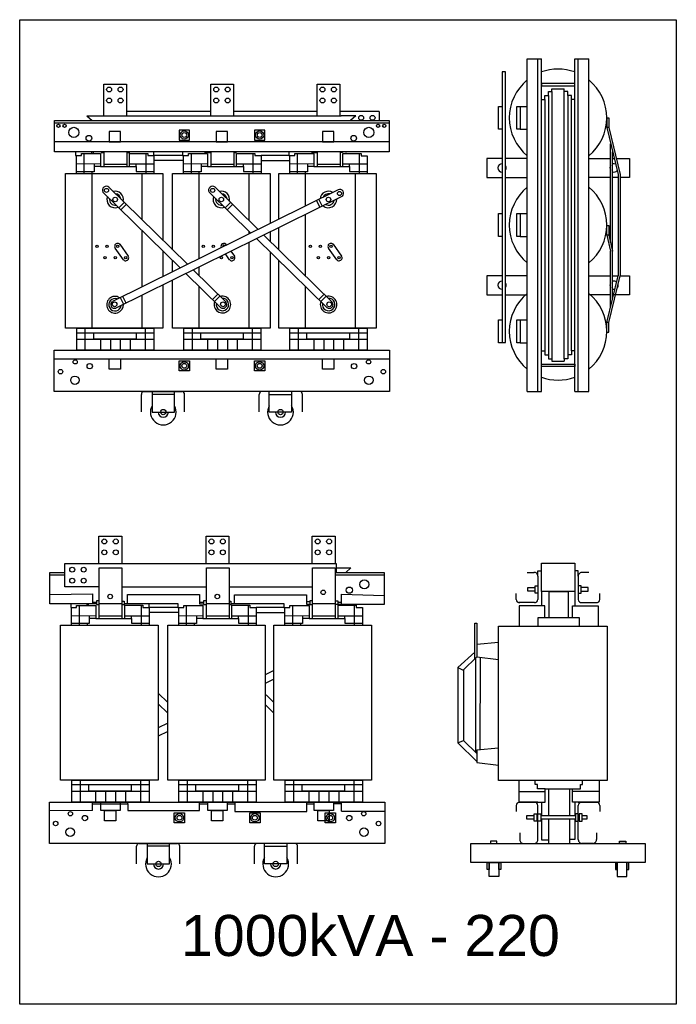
# Model space of a CAD drawing. Header units: millimetres. Extents: x 18098 to 54149, y 8095 to 18524.
# Tile 16 of 17: x 44150 to 47497, y 13509 to 18524. Entities that reach past the tile are written whole.
import ezdxf

# ---------------------------------------------------------------- set-up
doc = ezdxf.new("R2010")
doc.units = ezdxf.units.MM
for name, color, linetype in [('BOBINA', 2, 'Continuous'), ('CULATRA', 1, 'Continuous'), ('DETALHE', 3, 'Continuous'), ('L1', 1, 'Continuous'), ('L2', 2, 'Continuous')]:
    doc.layers.add(name, color=color, linetype=linetype)
doc.styles.get("Standard").update_dxf_attribs({"font": 'arial.ttf'})

msp = doc.modelspace()

# ---------------------------------------------------------------- linework, layer by layer
at = {"layer": 'BOBINA'}
for points in [[(44880.1, 17173.3), (44880.1, 16952.7), (44383.1, 16952.7), (44383.1, 17741), (44880.1, 17741), (44880.1, 17399.7)], [(44929.1, 17351.7), (44929.1, 17741), (45426.1, 17741), (45426.1, 17485.7)], [(45470.4, 17507.5), (45470.4, 17741), (45967.4, 17741), (45967.4, 16952.7), (45470.4, 16952.7), (45470.4, 17175.6)], [(45470.4, 17351.7), (45470.4, 17464.5)], [(45426.1, 17442.6), (45426.1, 17395.1)], [(44880.1, 17345.6), (44880.1, 17293.1)], [(45426.1, 17341.1), (45426.1, 17197.5)], [(44880.1, 17293.1), (44880.1, 17216.4)], [(44929.1, 17240.5), (44929.1, 17297.6)], [(45470.4, 17175.6), (45470.4, 17297.6)], [(45426.1, 17197.5), (45426.1, 16952.7), (44929.1, 16952.7), (44929.1, 17197.5)]]:
    msp.add_lwpolyline(points, dxfattribs=at)
for points in [[(44358.6, 15439.5), (44855.6, 15439.5), (44855.6, 14651.2), (44358.6, 14651.2)], [(44904.5, 15439.5), (45401.5, 15439.5), (45401.5, 14651.2), (44904.5, 14651.2)], [(45445.9, 15439.5), (45942.9, 15439.5), (45942.9, 14651.2), (45445.9, 14651.2)], [(46590.8, 15435.3), (47144.8, 15435.3), (47144.8, 14648.5), (46590.8, 14648.5)]]:
    msp.add_lwpolyline(points, close=True, dxfattribs=at)
at = {"layer": 'CULATRA'}
for p, q in [((45124.2, 18055.3), (44694.3, 18055.3)), ((45665.6, 18055.3), (45240.2, 18055.3)), ((45981.4, 18055.3), (45781.6, 18055.3)), ((45981.4, 18055.3), (45981.4, 18010.1)), ((44327.7, 17850.7), (44327.7, 18010.1)), ((44327.7, 18010.1), (46032.9, 18010.1)), ((44492.7, 18033.5), (44519.1, 18010.1)), ((45862.4, 18033.5), (45787.7, 18033.5)), ((45862.4, 18033.5), (45836, 18010.1)), ((46032.9, 18010.1), (46032.9, 17850.7)), ((44327.7, 17998.5), (46032.9, 17998.5)), ((46032.9, 17900.7), (44327.7, 17900.7)), ((46032.9, 17850.7), (44327.7, 17850.7)), ((44434.2, 17850.7), (44434.2, 17832)), ((44434.2, 17832), (44439.1, 17832)), ((44515.7, 17850.7), (44515.7, 17842.2)), ((44523.9, 17850.7), (44523.9, 17842.2)), ((44565.5, 17850.7), (44565.5, 17846.4)), ((44565.5, 17846.4), (44579.9, 17846.4)), ((44707.6, 17845.7), (44695.7, 17845.7)), ((44707.6, 17850.7), (44707.6, 17845.7)), ((44834.1, 17832), (44834.1, 17851.9)), ((44980.1, 17832), (44834.1, 17832)), ((44834.1, 17807.5), (44985.1, 17807.5)), ((44980.1, 17850.7), (44980.1, 17832)), ((44980.1, 17832), (44985.1, 17832)), ((45091.2, 17850.7), (45091.2, 17849.6)), ((45091.2, 17849.6), (45111.5, 17849.6)), ((45111.5, 17850.7), (45111.5, 17846.4)), ((45111.5, 17846.4), (45125.8, 17846.4)), ((45250.7, 17845.2), (45241.7, 17845.2)), ((45250.7, 17850.7), (45250.7, 17845.2)), ((45521.5, 17832), (45380, 17832)), ((45380, 17806.3), (45526.4, 17806.3)), ((45521.5, 17851.9), (45521.5, 17832)), ((45521.5, 17832), (45526.4, 17832)), ((45636.8, 17850.7), (45636.8, 17848.9)), ((45636.8, 17848.9), (45652.9, 17848.9)), ((45652.9, 17850.7), (45652.9, 17846.4)), ((45652.9, 17846.4), (45667.2, 17846.4)), ((45795.3, 17846.8), (45783.1, 17846.8)), ((45795.3, 17850.7), (45795.3, 17846.8)), ((45813.8, 17847), (45813.8, 17850.7)), ((44517.7, 17741), (44517.7, 16952.7)), ((44771.7, 17741), (44771.7, 17505.8)), ((45063.6, 17741), (45063.6, 17376.2)), ((45317.6, 17741), (45317.6, 17501.3)), ((45605, 17741), (45605, 17573.9)), ((45859, 17741), (45859, 16952.7)), ((44604.3, 17669.8), (45004.5, 17277.8)), ((45773.1, 17656.8), (44622, 17089.1)), ((45145.6, 17669.8), (45364.6, 17455.3)), ((44573.7, 17645.7), (44967.8, 17259.7)), ((45794.6, 17624.4), (44639.9, 17054.9)), ((45115.1, 17645.7), (45327.9, 17437.2)), ((45662.1, 17601.9), (45679.2, 17567.3)), ((45675.2, 17608.5), (45692.3, 17573.9)), ((44682.2, 17593.4), (44655.2, 17565.9)), ((44692.8, 17583.1), (44665.7, 17555.6)), ((45223.6, 17593.4), (45196.6, 17565.9)), ((45234.1, 17583.1), (45207.1, 17555.6)), ((45605, 17530.9), (45605, 17219.9)), ((44771.7, 17451.8), (44771.7, 17186.9)), ((45317.6, 17447.3), (45317.6, 17432.2)), ((45357.1, 17408.6), (45715.3, 17057.8)), ((45393.8, 17426.7), (45742.9, 17084.8)), ((44678.7, 17301), (44636.5, 17360.4)), ((44659.9, 17379.8), (44702.8, 17319.6)), ((45063.6, 17376.2), (45063.6, 17306.9)), ((45201.3, 17379.8), (45203.9, 17376.1)), ((45317.6, 17389.1), (45317.6, 17191.5)), ((45766, 17301), (45723.8, 17360.4)), ((45747.2, 17379.8), (45790.1, 17319.6)), ((45220, 17301), (45199, 17330.6)), ((45226.6, 17344.2), (45244.1, 17319.6)), ((45037.5, 17251), (45037.5, 17245.5)), ((45063.6, 17263.9), (45063.6, 17219.9)), ((44997.1, 17231), (45173.9, 17057.8)), ((45033.8, 17249.1), (45201.5, 17084.8)), ((44771.7, 17186.9), (44771.7, 17162.9)), ((45063.6, 17165.8), (45063.6, 16952.7)), ((45317.6, 17191.5), (45317.6, 16952.7)), ((45605, 17165.8), (45605, 17109.2)), ((44661.6, 17108.8), (44678.8, 17074.2)), ((44674.4, 17115.2), (44691.6, 17080.7)), ((44771.7, 17119.9), (44771.7, 16952.7)), ((45159.7, 17125.8), (45132.7, 17098.2)), ((45169.9, 17115.8), (45142.9, 17088.2)), ((45605, 17109.2), (45605, 16952.7)), ((45701, 17125.8), (45674, 17098.2)), ((45711.3, 17115.8), (45684.3, 17088.2)), ((44326, 16796), (46034.8, 16796)), ((44824.8, 16629.4), (44824.8, 16525.1)), ((44938.6, 16615.2), (44824.8, 16615.2)), ((44938.6, 16525.1), (44938.6, 16629.4)), ((45422.2, 16525.1), (45422.2, 16629.4)), ((45422.2, 16615.2), (45536, 16615.2)), ((45536, 16629.4), (45536, 16525.1)), ((44824.8, 16525.1), (44938.6, 16525.1)), ((45536, 16525.1), (45422.2, 16525.1)), ((45763.2, 15753.7), (45763.2, 15708.5)), ((44303.2, 15549.1), (44303.2, 15708.5)), ((44303.2, 15708.5), (44379.4, 15708.5)), ((44303.2, 15696.9), (44379.4, 15696.9)), ((45758.5, 15708.5), (46008.4, 15708.5)), ((45758.5, 15696.9), (46008.4, 15696.9)), ((45763.2, 15732), (45837.9, 15732)), ((45837.9, 15732), (45811.5, 15708.5)), ((46008.4, 15708.5), (46008.4, 15545.5)), ((44303.2, 15595.4), (44520.2, 15599.2)), ((44520.2, 15599.2), (44520.2, 15549.1)), ((44671.2, 15635.8), (45101.3, 15635.8)), ((45217.2, 15635.8), (45642.7, 15635.8)), ((45789.3, 15545.5), (45789.3, 15597)), ((45789.3, 15597), (46008.4, 15591.7)), ((44541, 15549.1), (44303.2, 15549.1)), ((44409.7, 15549.1), (44409.7, 15530.5)), ((44491.2, 15549.1), (44491.2, 15540.7)), ((44499.4, 15549.1), (44499.4, 15540.7)), ((44520.2, 15557.5), (44541, 15557.5)), ((44555.3, 15563.7), (44541, 15563.7)), ((44541, 15563.7), (44541, 15544.8)), ((44671.2, 15562.1), (44683.1, 15562.1)), ((44683.1, 15562.1), (44683.1, 15544.2)), ((44683.1, 15550.3), (44955.6, 15550.3)), ((44699.3, 15550.3), (44699.3, 15595.5)), ((44699.3, 15595.5), (45066.6, 15595.5)), ((44809.6, 15530.5), (44809.6, 15550.3)), ((44955.6, 15550.3), (44955.6, 15530.5)), ((45066.6, 15595.5), (45066.6, 15548)), ((45066.6, 15557.4), (45087, 15557.4)), ((45066.6, 15548), (45087, 15548)), ((45101.3, 15563.7), (45087, 15563.7)), ((45087, 15563.7), (45087, 15544.8)), ((45217.2, 15561.4), (45226.2, 15561.4)), ((45226.2, 15561.4), (45226.2, 15543.7)), ((45226.2, 15550.3), (45497, 15550.3)), ((45245.5, 15550.3), (45245.5, 15595.1)), ((45245.5, 15595.1), (45612.3, 15595.1)), ((45497, 15550.3), (45497, 15530.5)), ((45612.3, 15595.1), (45612.3, 15547.3)), ((45628.4, 15558.1), (45612.3, 15558.1)), ((45612.3, 15547.3), (45628.4, 15547.3)), ((45642.7, 15563.7), (45628.4, 15563.7)), ((45628.4, 15563.7), (45628.4, 15544.8)), ((45758.5, 15563.2), (45770.8, 15563.2)), ((45770.8, 15563.2), (45770.8, 15545.2)), ((45770.8, 15557.6), (45789.3, 15557.6)), ((44409.7, 15530.5), (44414.6, 15530.5)), ((44541, 15544.8), (44555.3, 15544.8)), ((44683.1, 15544.2), (44671.2, 15544.2)), ((44955.6, 15530.5), (44809.6, 15530.5)), ((44809.6, 15506), (44960.6, 15506)), ((44955.6, 15530.5), (44960.6, 15530.5)), ((45087, 15544.8), (45101.3, 15544.8)), ((45226.2, 15543.7), (45217.2, 15543.7)), ((45497, 15530.5), (45355.5, 15530.5)), ((45355.5, 15504.8), (45501.9, 15504.8)), ((45497, 15530.5), (45501.9, 15530.5)), ((45628.4, 15544.8), (45642.7, 15544.8)), ((45770.8, 15545.2), (45758.5, 15545.2)), ((46008.4, 15545.5), (45771.8, 15545.5)), ((46693.7, 14648.5), (46693.7, 14537.6)), ((46777.9, 14629), (46777.9, 14648.5)), ((47019, 14629), (47019, 14648.5)), ((47103.2, 14648.5), (47103.2, 14537.6)), ((46693.7, 14593), (46829, 14593)), ((46788.8, 14629), (46777.9, 14629)), ((46788.8, 14605.8), (46788.8, 14629)), ((46829, 14605.8), (46788.8, 14605.8)), ((46829, 14537.6), (46829, 14605.8)), ((46829, 14605.8), (46967.9, 14605.8)), ((46845, 14605.8), (46845, 14470.3)), ((46951.6, 14605.8), (46951.6, 14470.3)), ((46967.9, 14537.6), (46967.9, 14605.8)), ((46967.9, 14605.8), (47008.1, 14605.8)), ((47103.2, 14593), (46967.9, 14593)), ((47008.1, 14605.8), (47008.1, 14629)), ((47008.1, 14629), (47019, 14629)), ((44521.1, 14496.4), (44301.5, 14494.4)), ((44521.1, 14496.4), (44521.1, 14539.2)), ((44521.1, 14529.6), (44563.6, 14529.6)), ((44563.6, 14529.6), (44701.1, 14529.6)), ((44701.1, 14529.6), (44701.1, 14539.2)), ((44701.1, 14529.6), (44701.1, 14495.1)), ((44701.1, 14495.1), (45065.6, 14495.1)), ((45065.6, 14495.1), (45065.6, 14539.2)), ((45065.6, 14530), (45109.6, 14530)), ((45207.8, 14530.5), (45247.2, 14530.5)), ((45247.2, 14539.2), (45247.2, 14491.2)), ((45613, 14491.2), (45613, 14539.2)), ((45613, 14529.8), (45650.9, 14529.8)), ((45749.2, 14530.8), (45789.6, 14530.8)), ((45789.6, 14493.2), (45789.6, 14539.2)), ((45789.6, 14493.2), (46010.3, 14493.2)), ((46809.5, 14537.6), (46809.5, 14470.3)), ((46980.8, 14470.3), (46980.8, 14537.6)), ((45247.2, 14491.2), (45613, 14491.2)), ((46809.5, 14452.4), (46809.5, 14346.7)), ((46845, 14452.4), (46845, 14328.3)), ((46951.6, 14452.4), (46951.6, 14328.3)), ((46980.8, 14349.6), (46980.8, 14452.4)), ((46809.5, 14346.7), (46845, 14346.7)), ((46951.6, 14349.6), (46980.8, 14349.6)), ((44800.2, 14327.8), (44800.2, 14223.6)), ((44914.1, 14313.6), (44800.2, 14313.6)), ((44914.1, 14223.6), (44914.1, 14327.8)), ((45397.7, 14223.6), (45397.7, 14327.8)), ((45397.7, 14313.6), (45511.5, 14313.6)), ((45511.5, 14327.8), (45511.5, 14223.6)), ((44800.2, 14223.6), (44914.1, 14223.6)), ((45511.5, 14223.6), (45397.7, 14223.6))]:
    msp.add_line(p, q, dxfattribs=at)
for points in [[(44962.4, 17910.5), (45014.9, 17910.5), (45014.9, 17961.8), (44962.4, 17961.8)], [(45346.8, 17910.5), (45399.2, 17910.5), (45399.2, 17961.8), (45346.8, 17961.8)], [(44326, 16840.7), (46034.8, 16840.7), (46034.8, 16629.4), (44326, 16629.4)], [(44962.4, 16786.2), (45014.9, 16786.2), (45014.9, 16734.9), (44962.4, 16734.9)], [(45346.8, 16786.2), (45399.2, 16786.2), (45399.2, 16734.9), (45346.8, 16734.9)], [(44301.5, 14539.2), (46010.3, 14539.2), (46010.3, 14327.8), (44301.5, 14327.8)], [(44937.9, 14484.6), (44990.4, 14484.6), (44990.4, 14433.4), (44937.9, 14433.4)], [(45322.2, 14484.6), (45374.7, 14484.6), (45374.7, 14433.4), (45322.2, 14433.4)], [(45706.4, 14484.6), (45758.9, 14484.6), (45758.9, 14433.4), (45706.4, 14433.4)], [(46450, 14328.3), (47338.4, 14328.3), (47338.4, 14231.4), (46450, 14231.4)], [(46549.4, 14328.3), (46581.7, 14328.3), (46581.7, 14340.4), (46549.4, 14340.4)], [(47239, 14328.3), (47206.7, 14328.3), (47206.7, 14340.4), (47239, 14340.4)], [(46533.3, 14231.4), (46543.3, 14231.4), (46543.3, 14195.8), (46533.3, 14195.8)], [(46543.3, 14231.4), (46592.3, 14231.4), (46592.3, 14160.3), (46543.3, 14160.3)], [(46592.3, 14231.4), (46602.3, 14231.4), (46602.3, 14195.8), (46592.3, 14195.8)], [(47196, 14231.4), (47186, 14231.4), (47186, 14195.8), (47196, 14195.8)], [(47245.1, 14231.4), (47196, 14231.4), (47196, 14160.3), (47245.1, 14160.3)], [(47255.1, 14231.4), (47245.1, 14231.4), (47245.1, 14195.8), (47255.1, 14195.8)]]:
    msp.add_lwpolyline(points, close=True, dxfattribs=at)
for points in [[(46608.2, 17817.3), (46530.4, 17817.3), (46530.4, 17720.4), (46608.2, 17720.4)], [(46737.1, 17817.3), (46626.7, 17817.3)], [(47050.7, 17817.3), (47161.8, 17817.3)], [(47172.2, 17817.3), (47180.2, 17817.3)], [(47190.6, 17817.3), (47257.4, 17817.3), (47257.4, 17720.4), (47210.3, 17720.4)], [(46626.7, 17720.4), (46737.1, 17720.4)], [(47161.8, 17720.4), (47050.7, 17720.4)], [(47199.9, 17720.4), (47172.2, 17720.4)], [(46608.2, 17219.8), (46530.4, 17219.8), (46530.4, 17123), (46608.2, 17123)], [(46737.1, 17219.8), (46626.7, 17219.8)], [(47050.7, 17219.8), (47161.8, 17219.8)], [(47172.2, 17219.8), (47199.9, 17219.8)], [(47210.3, 17219.8), (47257.4, 17219.8), (47257.4, 17123), (47172.2, 17123)], [(46626.7, 17123), (46737.1, 17123)], [(47161.8, 17123), (47050.7, 17123)]]:
    msp.add_lwpolyline(points, dxfattribs=at)
for centre, radius in [((44347.2, 17983), 8.32), ((44378.5, 17983), 8.32), ((44425.7, 17949.7), 25.7), ((44988.7, 17936.2), 21.2), ((45373, 17936.2), 21.2), ((45929.5, 17949.7), 25.7), ((45976.6, 17983), 8.32), ((46007.9, 17983), 8.32), ((44502.7, 17919.9), 14.4), ((44988.7, 17936.2), 12.3), ((45373, 17936.2), 12.3), ((45852.4, 17919.9), 14.4), ((44592.1, 17654.3), 10.4), ((45133.4, 17654.3), 10.4), ((44636.2, 17608), 11.6), ((45177.6, 17608), 11.6), ((45723.5, 17608), 11.6), ((45779.9, 17638.3), 10.4), ((44544, 17369.2), 5.97), ((44595.3, 17369.2), 5.97), ((44648.9, 17369.2), 5.97), ((45085.3, 17369.2), 5.97), ((45136.7, 17369.2), 5.97), ((45631.3, 17369.2), 5.97), ((45682.6, 17369.2), 5.97), ((45736.3, 17369.2), 5.97), ((44585.4, 17310.8), 5.97), ((44636.7, 17310.8), 5.97), ((44690.3, 17310.8), 5.97), ((45178.1, 17310.8), 5.97), ((45231.7, 17310.8), 5.97), ((45672.7, 17310.8), 5.97), ((45724, 17310.8), 5.97), ((45777.7, 17310.8), 5.97), ((44633.5, 17074), 12), ((45186, 17074), 12), ((45727.3, 17074), 12), ((44432.7, 16781), 10.8), ((44506.6, 16758.8), 13.6), ((44988.7, 16760.5), 21.2), ((44988.7, 16760.5), 12.3), ((45373, 16760.5), 21.2), ((45373, 16760.5), 12.3), ((45854.2, 16758.8), 13.6), ((45928.1, 16781), 10.8), ((44357.6, 16730.9), 11.4), ((44431.6, 16687.2), 21.6), ((45929.2, 16687.2), 21.6), ((46003.2, 16730.9), 11.4), ((44881.7, 16525.1), 13.5), ((45479.1, 16525.1), 13.5), ((45906.1, 15647.7), 23.2), ((44611.1, 15585.6), 11.5), ((45157, 15585.6), 11.5), ((45696.9, 15607.3), 11.5), ((45830.5, 15618.1), 15.8), ((44408.2, 14479.4), 10.8), ((44482.1, 14457.2), 13.6), ((44964.1, 14459), 21.2), ((44964.1, 14459), 12.3), ((45348.5, 14459), 21.2), ((45348.5, 14459), 12.3), ((45732.6, 14459), 21.2), ((45732.6, 14459), 12.3), ((45829.6, 14457.2), 13.6), ((45903.6, 14479.4), 10.8), ((44333.1, 14429.4), 11.4), ((44407, 14385.6), 21.6), ((45904.7, 14385.6), 21.6), ((45978.6, 14429.4), 11.4), ((44857.2, 14223.6), 13.5), ((45454.6, 14223.6), 13.5)]:
    msp.add_circle(centre, radius, dxfattribs=at)
for centre, radius, start, end in [((44590.8, 17655.5), 19.7, 46.642, 210.024), ((45132.1, 17655.5), 19.7, 46.642, 210.024), ((45781.5, 17639), 19.7, 311.8674, 115.2494), ((44636.2, 17608), 42.2, 159.0021, 292.1868), ((44636.2, 17608), 42.2, 159.0021, 292.1868), ((44636.2, 17608), 29.1, 170.7808, 280.4081), ((44636.2, 17608), 42.2, 346.7722, 104.4167), ((44636.2, 17608), 42.2, 346.7722, 104.4167), ((44636.2, 17608), 29.1, 4.2638, 86.9251), ((45177.6, 17608), 42.2, 159.0021, 292.1868), ((45177.6, 17608), 42.2, 159.0021, 292.1868), ((45177.6, 17608), 29.1, 170.7808, 280.4081), ((45177.6, 17608), 42.2, 346.7722, 104.4167), ((45177.6, 17608), 42.2, 346.7722, 104.4167), ((45177.6, 17608), 29.1, 4.2638, 86.9251), ((45723.5, 17608), 42.2, 57.4747, 175.1192), ((45723.5, 17608), 42.2, 57.4747, 175.1192), ((45723.5, 17608), 42.2, 229.7046, 2.8893), ((45723.5, 17608), 42.2, 229.7046, 2.8893), ((45723.5, 17608), 29.1, 74.9663, 157.6276), ((45723.5, 17608), 29.1, 241.4833, 351.1106), ((44648.9, 17369.2), 15.2, 26.9095, 215.3387), ((45190.3, 17369.2), 15.2, 26.9095, 205.7743), ((45190.3, 17369.2), 5.97, 27.4774, 205.0295), ((45736.3, 17369.2), 15.2, 26.9095, 215.3387), ((44690.3, 17310.8), 15.2, 210.637, 35.4323), ((45231.7, 17310.8), 15.2, 210.637, 35.4323), ((45777.7, 17310.8), 15.2, 210.637, 35.4323), ((44635.7, 17071.9), 42.5, 56.8542, 2.7277), ((44635.7, 17071.9), 31.7, 69.111, 353.8189), ((45183.2, 17072.7), 42.5, 159.3603, 105.2339), ((45183.2, 17072.7), 31.7, 168.2691, 92.9771), ((45724.6, 17072.7), 42.5, 159.3603, 105.2339), ((45724.6, 17072.7), 31.7, 168.2691, 92.9771), ((44633.1, 17073.1), 19.5, 124.871, 290.4644), ((45186, 17073.1), 19.5, 231.6236, 37.217), ((45727.4, 17073.1), 19.5, 231.6236, 37.217), ((44881.7, 16525.1), 65.6, 150.1435, 29.8565), ((45479.1, 16525.1), 65.6, 150.1435, 29.8565), ((44881.7, 16525.1), 25.9, 180, 0), ((45479.1, 16525.1), 25.9, 180, 0), ((44857.2, 14223.6), 65.6, 150.1435, 29.8565), ((45454.6, 14223.6), 65.6, 150.1435, 29.8565), ((44857.2, 14223.6), 25.9, 180, 0), ((45454.6, 14223.6), 25.9, 180, 0)]:
    msp.add_arc(centre, radius, start, end, dxfattribs=at)
at = {"layer": 'DETALHE'}
for p, q in [((44769.9, 16526), (44769.9, 16615.3)), ((44781.5, 16629.4), (44978.7, 16629.4)), ((44990.3, 16526), (44990.3, 16615.3)), ((45370.5, 16526), (45370.5, 16615.3)), ((45579.3, 16629.4), (45382.1, 16629.4)), ((45590.9, 16526), (45590.9, 16615.3)), ((46737.1, 15708.7), (46772.6, 15708.7)), ((47050.7, 15708.7), (47015.2, 15708.7)), ((46791.1, 15689), (46791.1, 15570.3)), ((46996.7, 15689), (46996.7, 15570.3)), ((46680.9, 15570.3), (46680.9, 15601.6)), ((47106.9, 15570.3), (47106.9, 15601.6)), ((46773.4, 15554.8), (46693.7, 15554.8)), ((47014.5, 15554.8), (47094.2, 15554.8)), ((46680.9, 14522), (46680.9, 14490.7)), ((46693.7, 14537.6), (46829, 14537.6)), ((46791.1, 14537.6), (46693.7, 14537.6)), ((46791.1, 14347.9), (46791.1, 14522)), ((47103.2, 14537.6), (46967.9, 14537.6)), ((47094.7, 14537.6), (46967.9, 14537.6)), ((46997.2, 14537.6), (47094.7, 14537.6)), ((46997.2, 14347.9), (46997.2, 14522)), ((47107.5, 14522), (47107.5, 14490.7)), ((46698.7, 14382.6), (46698.7, 14347.9)), ((47089.6, 14382.6), (47089.6, 14347.9)), ((44745.4, 14224.5), (44745.4, 14313.8)), ((44756.9, 14327.8), (44954.2, 14327.8)), ((44965.7, 14224.5), (44965.7, 14313.8)), ((45346, 14224.5), (45346, 14313.8)), ((45554.8, 14327.8), (45357.6, 14327.8)), ((45566.4, 14224.5), (45566.4, 14313.8)), ((46717.3, 14328.3), (46772.6, 14328.3)), ((47071.1, 14328.3), (47015.8, 14328.3))]:
    msp.add_line(p, q, dxfattribs=at)
for centre, radius, start, end in [((44784.2, 16615.3), 14.3, 101.207, 180), ((44975.9, 16615.3), 14.3, 0, 78.793), ((45384.9, 16615.3), 14.3, 101.207, 180), ((45576.6, 16615.3), 14.3, 0, 78.793), ((46771.5, 15689), 19.7, 0, 93.3125), ((47016.4, 15689), 19.7, 86.6875, 180), ((46696.6, 15570.3), 15.7, 180, 277.5762), ((46773.4, 15572.6), 17.9, 269.8365, 352.5873), ((47014.4, 15572.6), 17.9, 187.4127, 270.1635), ((47091.2, 15570.3), 15.7, 262.4238, 0), ((46696.6, 14522), 15.7, 82.4238, 180), ((46775.4, 14522), 15.7, 0, 97.5762), ((47012.9, 14522), 15.7, 82.4238, 180), ((47091.7, 14522), 15.7, 0, 97.5762), ((46718.4, 14347.9), 19.7, 180, 273.3125), ((46771.5, 14347.9), 19.7, 266.6875, 0), ((47016.9, 14347.9), 19.7, 180, 273.3125), ((47070, 14347.9), 19.7, 266.6875, 0), ((44759.7, 14313.8), 14.3, 101.207, 180), ((44951.4, 14313.8), 14.3, 0, 78.793), ((45360.3, 14313.8), 14.3, 101.207, 180), ((45552, 14313.8), 14.3, 0, 78.793)]:
    msp.add_arc(centre, radius, start, end, dxfattribs=at)
at = {"layer": 'L1'}
for p, q in [((46737.1, 16630.4), (46737.1, 18325.1)), ((46737.1, 18325.1), (46808.9, 18325.1)), ((46791.1, 16630.4), (46791.1, 18325.1)), ((46808.9, 16630.4), (46808.9, 18325.1)), ((46978.9, 16630.4), (46978.9, 18325.1)), ((46978.9, 18325.1), (47050.7, 18325.1)), ((46996.7, 16630.4), (46996.7, 18325.1)), ((47050.7, 16630.4), (47050.7, 18325.1)), ((44578.2, 18033.5), (44578.2, 18194.5)), ((44578.2, 18194.5), (44694.3, 18194.5)), ((44694.3, 18194.5), (44694.3, 18033.5)), ((45124.2, 18033.5), (45124.2, 18194.5)), ((45124.2, 18194.5), (45240.2, 18194.5)), ((45240.2, 18194.5), (45240.2, 18033.5)), ((45665.6, 18033.5), (45665.6, 18194.5)), ((45665.6, 18194.5), (45781.6, 18194.5)), ((45781.6, 18194.5), (45781.6, 18033.5)), ((46844.4, 18138.3), (46844.4, 18158.7)), ((46844.4, 18158.7), (46862.7, 18158.7)), ((46862.7, 18158.7), (46862.7, 18171.5)), ((46862.7, 18171.5), (46925.2, 18171.5)), ((46862.7, 18158.7), (46862.7, 16796.9)), ((46925.2, 18158.7), (46925.2, 18171.5)), ((46943.4, 18158.7), (46925.2, 18158.7)), ((46925.2, 16796.9), (46925.2, 18158.7)), ((46943.4, 18138.3), (46943.4, 18158.7)), ((46808.6, 18117.9), (46826.1, 18117.9)), ((46826.1, 18117.9), (46826.1, 18138.3)), ((46826.1, 18138.3), (46844.4, 18138.3)), ((46826.1, 18117.9), (46826.1, 16837.6)), ((46844.4, 18138.3), (46844.4, 16817.2)), ((46961.7, 18138.3), (46943.4, 18138.3)), ((46943.4, 18138.3), (46943.4, 16817.2)), ((46961.7, 18117.9), (46961.7, 18138.3)), ((46979.2, 18117.9), (46961.7, 18117.9)), ((46961.7, 16837.6), (46961.7, 18117.9)), ((46700.7, 18081.7), (46737.1, 18081.7)), ((44492.7, 18033.5), (45787.7, 18033.5)), ((47142.4, 18023.7), (47142.4, 17973.7)), ((47142.4, 18023.7), (47152.8, 18023.7)), ((47152.8, 18023.7), (47152.8, 17973.7)), ((46700.7, 17965.8), (46737.1, 17965.8)), ((47142.4, 17973.7), (47199.9, 17735.9)), ((47152.8, 17973.7), (47142.4, 17973.7)), ((47152.8, 17973.7), (47210.3, 17735.6)), ((47161.8, 17388.3), (47161.8, 17891.5)), ((44439.1, 17741), (44439.1, 17832)), ((44439.1, 17832), (44464.6, 17832)), ((44464.6, 17832), (44464.6, 17842.2)), ((44464.6, 17842.2), (44561.9, 17842.2)), ((44464.6, 17832), (44464.6, 17832)), ((44477.3, 17842.2), (44477.3, 17741)), ((44561.9, 17842.2), (44561.9, 17832)), ((44561.9, 17832), (44561.9, 17775.9)), ((44579.9, 17775.9), (44579.9, 17850.7)), ((44695.7, 17850.7), (44695.7, 17775.9)), ((44709.6, 17775.9), (44709.6, 17842.8)), ((44709.6, 17842.8), (44802.2, 17842.8)), ((44792.7, 17842.8), (44792.7, 17741)), ((44802.2, 17842.8), (44802.2, 17832)), ((44802.2, 17832), (44834.1, 17832)), ((44834.1, 17832), (44834.1, 17741)), ((44985.1, 17741), (44985.1, 17832)), ((44985.1, 17832), (45010.6, 17832)), ((45010.6, 17832), (45010.6, 17842.2)), ((45010.6, 17842.2), (45107.9, 17842.2)), ((45010.6, 17832), (45010.6, 17832)), ((45023.3, 17842.2), (45023.3, 17741)), ((45107.9, 17842.2), (45107.9, 17832)), ((45107.9, 17832), (45107.9, 17775.9)), ((45125.8, 17775.9), (45125.8, 17850.7)), ((45241.7, 17850.7), (45241.7, 17775.9)), ((45255.6, 17772.1), (45255.6, 17842.8)), ((45255.6, 17842.8), (45348.1, 17842.8)), ((45338.7, 17842.8), (45338.7, 17741)), ((45348.1, 17842.8), (45348.1, 17832)), ((45348.1, 17832), (45380, 17832)), ((45380, 17832), (45380, 17741)), ((45526.4, 17741), (45526.4, 17832)), ((45526.4, 17832), (45551.9, 17832)), ((45551.9, 17832), (45551.9, 17842.2)), ((45551.9, 17842.2), (45649.3, 17842.2)), ((45551.9, 17832), (45551.9, 17832)), ((45564.6, 17842.2), (45564.6, 17741)), ((45649.3, 17842.2), (45649.3, 17832)), ((45649.3, 17832), (45649.3, 17775.9)), ((45667.2, 17775.9), (45667.2, 17850.7)), ((45783.1, 17850.7), (45783.1, 17775.9)), ((45796.9, 17772.1), (45796.9, 17842.8)), ((45796.9, 17842.8), (45889.5, 17842.8)), ((45880, 17842.8), (45880, 17741)), ((45889.5, 17842.8), (45889.5, 17831)), ((45889.5, 17831), (45921.4, 17831)), ((45921.4, 17831), (45921.4, 17741)), ((47172.2, 17345.2), (47172.2, 17850.3)), ((44439.1, 17788.9), (44561.9, 17790.9)), ((44528.9, 17790.3), (44528.9, 17749.1)), ((44561.9, 17775.9), (44528.9, 17775.9)), ((44561.9, 17775.9), (44744, 17775.9)), ((44579.9, 17788.6), (44695.7, 17788.6)), ((44709.6, 17788.7), (44834.1, 17788.7)), ((44744, 17775.9), (44744, 17788.7)), ((44744, 17775.9), (44744, 17751.2)), ((44985.1, 17788.9), (45107.9, 17790.9)), ((45074.9, 17790.3), (45074.9, 17749.1)), ((45107.9, 17775.9), (45074.9, 17775.9)), ((45107.9, 17775.9), (45290, 17775.9)), ((45125.8, 17788.6), (45241.7, 17788.6)), ((45255.6, 17788.7), (45380, 17788.7)), ((45290, 17775.9), (45290, 17788.7)), ((45290, 17775.9), (45290, 17751.2)), ((45526.4, 17788.9), (45649.3, 17790.9)), ((45616.2, 17790.3), (45616.2, 17749.1)), ((45649.3, 17775.9), (45616.2, 17775.9)), ((45649.3, 17775.9), (45831.3, 17775.9)), ((45667.2, 17788.6), (45783.1, 17788.6)), ((45796.9, 17788.7), (45921.4, 17788.7)), ((45831.3, 17775.9), (45831.3, 17788.7)), ((45831.3, 17775.9), (45831.3, 17751.2)), ((44528.9, 17749.1), (44439.1, 17749.1)), ((44517.7, 17749.1), (44517.7, 17741)), ((44744, 17751.2), (44834.1, 17751.2)), ((45074.9, 17749.1), (44985.1, 17749.1)), ((45063.6, 17749.1), (45063.6, 17741)), ((45290, 17751.2), (45380, 17751.2)), ((45616.2, 17749.1), (45526.4, 17749.1)), ((45605, 17749.1), (45605, 17741)), ((45831.3, 17751.2), (45921.4, 17751.2)), ((47199.9, 17735.9), (47199.9, 17219.6)), ((47210.3, 17735.6), (47210.3, 17219.9)), ((46700.7, 17535.7), (46737.1, 17535.7)), ((47142.4, 17425.8), (47142.4, 17475.8)), ((47142.4, 17475.8), (47152.8, 17475.8)), ((47152.8, 17475.8), (47152.8, 17425.8)), ((46700.7, 17419.8), (46737.1, 17419.8)), ((47142.4, 17425.8), (47161.8, 17345.5)), ((47152.8, 17425.8), (47142.4, 17425.8)), ((47152.8, 17425.8), (47172.2, 17345.2)), ((47161.8, 17062.1), (47161.8, 17345.5)), ((47172.2, 17105.2), (47172.2, 17345.2)), ((47142.4, 16981.8), (47199.9, 17219.6)), ((47152.8, 16981.8), (47210.3, 17219.9)), ((46700.7, 16994.3), (46737.1, 16994.3)), ((47142.4, 16931.8), (47142.4, 16981.8)), ((47152.8, 16981.8), (47142.4, 16981.8)), ((47152.8, 16931.8), (47152.8, 16981.8)), ((44440.2, 16929.3), (44833.6, 16929.3)), ((44986.2, 16929.3), (45379.5, 16929.3)), ((45527.5, 16929.3), (45920.9, 16929.3)), ((47142.4, 16931.8), (47152.8, 16931.8)), ((44440.2, 16896.7), (44833.6, 16896.7)), ((44561.5, 16896.7), (44561.5, 16840.7)), ((44612, 16896.7), (44612, 16840.7)), ((44662.5, 16896.7), (44662.5, 16840.7)), ((44712.9, 16896.7), (44712.9, 16840.7)), ((44986.2, 16896.7), (45379.5, 16896.7)), ((45107.5, 16896.7), (45107.5, 16840.7)), ((45158, 16896.7), (45158, 16840.7)), ((45208.4, 16896.7), (45208.4, 16840.7)), ((45258.9, 16896.7), (45258.9, 16840.7)), ((45527.5, 16896.7), (45920.9, 16896.7)), ((45648.9, 16896.7), (45648.9, 16840.7)), ((45699.3, 16896.7), (45699.3, 16840.7)), ((45749.8, 16896.7), (45749.8, 16840.7)), ((45800.3, 16896.7), (45800.3, 16840.7)), ((46700.7, 16878.5), (46737.1, 16878.5)), ((46808.6, 16837.6), (46826.1, 16837.6)), ((46826.1, 16837.6), (46826.1, 16817.2)), ((46826.1, 16817.2), (46844.4, 16817.2)), ((46844.4, 16817.2), (46844.4, 16796.9)), ((46961.7, 16817.2), (46943.4, 16817.2)), ((46943.4, 16817.2), (46943.4, 16796.9)), ((46979.2, 16837.6), (46961.7, 16837.6)), ((46961.7, 16837.6), (46961.7, 16817.2)), ((46844.4, 16796.9), (46862.7, 16796.9)), ((46862.7, 16796.9), (46862.7, 16784.1)), ((46862.7, 16784.1), (46925.2, 16784.1)), ((46925.2, 16796.9), (46925.2, 16784.1)), ((46943.4, 16796.9), (46925.2, 16796.9)), ((46737.1, 16630.4), (46808.9, 16630.4)), ((46978.9, 16630.4), (47050.7, 16630.4)), ((44553.7, 15753.7), (44553.7, 15892.9)), ((44553.7, 15892.9), (44669.7, 15892.9)), ((44669.7, 15892.9), (44669.7, 15753.7)), ((45099.7, 15753.7), (45099.7, 15892.9)), ((45099.7, 15892.9), (45215.7, 15892.9)), ((45215.7, 15892.9), (45215.7, 15753.7)), ((45641, 15753.7), (45641, 15892.9)), ((45641, 15892.9), (45757.1, 15892.9)), ((45757.1, 15892.9), (45757.1, 15753.7)), ((44379.4, 15634.6), (44379.4, 15753.7)), ((44379.4, 15753.7), (45763.2, 15753.7)), ((44555.3, 15474.4), (44555.3, 15732)), ((44555.3, 15732), (44671.2, 15732)), ((44671.2, 15732), (44671.2, 15474.4)), ((45101.3, 15474.4), (45101.3, 15732)), ((45101.3, 15732), (45217.2, 15732)), ((45217.2, 15732), (45217.2, 15474.4)), ((45642.7, 15474.4), (45642.7, 15732)), ((45642.7, 15732), (45758.5, 15732)), ((45758.5, 15732), (45758.5, 15474.4)), ((46791.1, 15689), (46791.1, 15716.5)), ((46791.1, 15716.5), (46808.9, 15716.5)), ((46996.7, 15716.5), (46978.9, 15716.5)), ((46996.7, 15689), (46996.7, 15716.5)), ((44555.3, 15634.6), (44379.4, 15634.6)), ((46808.9, 15611.5), (46808.9, 15539)), ((46978.9, 15611.5), (46978.9, 15539)), ((44555.3, 15550.3), (44671.2, 15550.3)), ((45101.3, 15550.3), (45217.2, 15550.3)), ((45642.7, 15550.3), (45758.5, 15550.3)), ((44414.6, 15439.5), (44414.6, 15530.5)), ((44414.6, 15530.5), (44440.1, 15530.5)), ((44440.1, 15530.5), (44440.1, 15540.7)), ((44440.1, 15540.7), (44537.4, 15540.7)), ((44440.1, 15530.5), (44440.1, 15530.5)), ((44452.8, 15540.7), (44452.8, 15439.5)), ((44537.4, 15540.7), (44537.4, 15530.5)), ((44537.4, 15530.5), (44537.4, 15474.4)), ((44685.1, 15474.4), (44685.1, 15541.2)), ((44685.1, 15541.2), (44777.6, 15541.2)), ((44768.2, 15541.2), (44768.2, 15439.5)), ((44777.6, 15541.2), (44777.6, 15530.5)), ((44777.6, 15530.5), (44809.6, 15530.5)), ((44809.6, 15530.5), (44809.6, 15439.5)), ((44960.6, 15439.5), (44960.6, 15530.5)), ((44960.6, 15530.5), (44986, 15530.5)), ((44986, 15530.5), (44986, 15540.7)), ((44986, 15540.7), (45083.4, 15540.7)), ((44986, 15530.5), (44986, 15530.5)), ((44998.8, 15540.7), (44998.8, 15439.5)), ((45083.4, 15540.7), (45083.4, 15530.5)), ((45083.4, 15530.5), (45083.4, 15474.4)), ((45231, 15470.5), (45231, 15541.2)), ((45231, 15541.2), (45323.6, 15541.2)), ((45314.2, 15541.2), (45314.2, 15439.5)), ((45323.6, 15541.2), (45323.6, 15530.5)), ((45323.6, 15530.5), (45355.5, 15530.5)), ((45355.5, 15530.5), (45355.5, 15439.5)), ((45501.9, 15439.5), (45501.9, 15530.5)), ((45501.9, 15530.5), (45527.4, 15530.5)), ((45527.4, 15530.5), (45527.4, 15540.7)), ((45527.4, 15540.7), (45624.8, 15540.7)), ((45527.4, 15530.5), (45527.4, 15530.5)), ((45540.1, 15540.7), (45540.1, 15439.5)), ((45624.8, 15540.7), (45624.8, 15530.5)), ((45624.8, 15530.5), (45624.8, 15474.4)), ((45772.4, 15470.5), (45772.4, 15541.2)), ((45772.4, 15541.2), (45865, 15541.2)), ((45855.5, 15541.2), (45855.5, 15439.5)), ((45865, 15541.2), (45865, 15529.5)), ((45865, 15529.5), (45896.9, 15529.5)), ((45896.9, 15529.5), (45896.9, 15439.5)), ((46827.3, 15539), (46695.5, 15539)), ((46695.5, 15539), (46695.5, 15435.3)), ((46827.3, 15477.6), (46827.3, 15539)), ((46967, 15477.6), (46967, 15539)), ((46967, 15539), (47098.9, 15539)), ((47098.9, 15539), (47098.9, 15435.3)), ((44414.6, 15487.3), (44537.4, 15489.3)), ((44504.4, 15447.6), (44414.6, 15447.6)), ((44493.2, 15447.6), (44493.2, 15439.5)), ((44504.4, 15488.8), (44504.4, 15447.6)), ((44537.4, 15474.4), (44504.4, 15474.4)), ((44537.4, 15474.4), (44719.5, 15474.4)), ((44555.3, 15487), (44671.2, 15487)), ((44685.1, 15487.1), (44809.6, 15487.1)), ((44719.5, 15474.4), (44719.5, 15487.1)), ((44719.5, 15474.4), (44719.5, 15449.7)), ((44719.5, 15449.7), (44809.6, 15449.7)), ((44960.6, 15487.3), (45083.4, 15489.3)), ((45050.3, 15447.6), (44960.6, 15447.6)), ((45039.1, 15447.6), (45039.1, 15439.5)), ((45050.3, 15488.8), (45050.3, 15447.6)), ((45083.4, 15474.4), (45050.3, 15474.4)), ((45083.4, 15474.4), (45265.4, 15474.4)), ((45101.3, 15487), (45217.2, 15487)), ((45231, 15487.1), (45355.5, 15487.1)), ((45265.4, 15474.4), (45265.4, 15487.1)), ((45265.4, 15474.4), (45265.4, 15449.7)), ((45265.4, 15449.7), (45355.5, 15449.7)), ((45501.9, 15487.3), (45624.8, 15489.3)), ((45591.7, 15447.6), (45501.9, 15447.6)), ((45580.5, 15447.6), (45580.5, 15439.5)), ((45591.7, 15488.8), (45591.7, 15447.6)), ((45624.8, 15474.4), (45591.7, 15474.4)), ((45624.8, 15474.4), (45806.8, 15474.4)), ((45642.7, 15487), (45758.5, 15487)), ((45772.4, 15487.1), (45896.9, 15487.1)), ((45806.8, 15474.4), (45806.8, 15487.1)), ((45806.8, 15474.4), (45806.8, 15449.7)), ((45806.8, 15449.7), (45896.9, 15449.7)), ((46469, 15267.8), (46469, 15450.6)), ((46469, 15450.6), (46479.4, 15450.6)), ((46479.4, 15450.6), (46479.4, 15278.1)), ((46590.8, 15351.7), (46479.4, 15342)), ((46469, 15302.8), (46383, 15224)), ((46411, 15209.9), (46479.4, 15278.1)), ((46473.9, 15272.7), (46473.9, 14792.2)), ((46479.4, 15278.1), (46590.8, 15265.4)), ((46496.3, 15276.2), (46495.9, 14806.5)), ((45445.9, 15208.3), (45401.5, 15186.4)), ((46383, 15224), (46383, 14840.3)), ((46383, 15224), (46411, 15209.9)), ((46383, 15224), (46383, 14840.3)), ((46411.6, 15210.5), (46411.6, 14852.5)), ((45445.9, 15165.2), (45401.5, 15143.3)), ((44855.6, 15093.6), (44904.5, 15045.6)), ((45405.3, 15085.4), (45445.9, 15045.6)), ((44855.6, 15039.5), (44904.5, 14991.6)), ((45401.5, 15035), (45445.9, 14991.6)), ((44904.5, 14941.2), (44855.6, 14917.1)), ((44904.5, 14898.2), (44855.6, 14874)), ((46383, 14840.3), (46411.6, 14852.5)), ((46411.6, 14852.5), (46480.2, 14786.2)), ((46383, 14840.3), (46480.2, 14746.3)), ((46480.2, 14805), (46590.8, 14815.5)), ((46480.2, 14805), (46480.2, 14739.9)), ((46480.2, 14739.9), (46590.8, 14726.7)), ((44415.7, 14627.7), (44809, 14627.7)), ((44415.7, 14595.2), (44809, 14595.2)), ((44537, 14595.2), (44537, 14539.2)), ((44587.5, 14595.2), (44587.5, 14539.2)), ((44637.9, 14595.2), (44637.9, 14539.2)), ((44688.4, 14595.2), (44688.4, 14539.2)), ((44961.6, 14627.7), (45355, 14627.7)), ((44961.6, 14595.2), (45355, 14595.2)), ((45083, 14595.2), (45083, 14539.2)), ((45133.5, 14595.2), (45133.5, 14539.2)), ((45183.9, 14595.2), (45183.9, 14539.2)), ((45234.4, 14595.2), (45234.4, 14539.2)), ((45503, 14627.7), (45896.4, 14627.7)), ((45503, 14595.2), (45896.4, 14595.2)), ((45624.4, 14595.2), (45624.4, 14539.2)), ((45674.8, 14595.2), (45674.8, 14539.2)), ((45725.3, 14595.2), (45725.3, 14539.2)), ((45775.7, 14595.2), (45775.7, 14539.2))]:
    msp.add_line(p, q, dxfattribs=at)
for points in [[(44149.7, 18523.6), (47496.7, 18523.6), (47496.7, 13508.8), (44149.7, 13508.8)], [(46608.2, 18257.6), (46608.2, 16879.9), (46626.7, 16879.9), (46626.7, 18257.6)], [(46808.9, 18186.7), (46978.9, 18186.7), (46978.9, 18197.8), (46808.9, 18197.8)], [(46608.2, 18081.7), (46608.2, 17965.8), (46590.7, 17965.8), (46590.7, 18081.7)], [(46700.7, 18081.7), (46700.7, 17965.8), (46683.3, 17965.8), (46683.3, 18081.7)], [(44605.9, 17900.7), (44663, 17900.7), (44663, 17953.8), (44605.9, 17953.8)], [(45151.8, 17900.7), (45208.9, 17900.7), (45208.9, 17953.8), (45151.8, 17953.8)], [(45693.2, 17900.7), (45750.3, 17900.7), (45750.3, 17953.8), (45693.2, 17953.8)], [(46608.2, 17535.7), (46608.2, 17419.8), (46590.7, 17419.8), (46590.7, 17535.7)], [(46700.7, 17535.7), (46700.7, 17419.8), (46683.3, 17419.8), (46683.3, 17535.7)], [(44440.2, 16952.7), (44833.6, 16952.7), (44833.6, 16840.7), (44440.2, 16840.7)], [(44482.5, 16840.7), (44440.2, 16840.7), (44440.2, 16952.7), (44482.5, 16952.7)], [(44833.6, 16840.7), (44791.3, 16840.7), (44791.3, 16952.7), (44833.6, 16952.7)], [(44986.2, 16952.7), (45379.5, 16952.7), (45379.5, 16840.7), (44986.2, 16840.7)], [(45028.5, 16840.7), (44986.2, 16840.7), (44986.2, 16952.7), (45028.5, 16952.7)], [(45379.5, 16840.7), (45337.2, 16840.7), (45337.2, 16952.7), (45379.5, 16952.7)], [(45527.5, 16952.7), (45920.9, 16952.7), (45920.9, 16840.7), (45527.5, 16840.7)], [(45569.8, 16840.7), (45527.5, 16840.7), (45527.5, 16952.7), (45569.8, 16952.7)], [(45920.9, 16840.7), (45878.6, 16840.7), (45878.6, 16952.7), (45920.9, 16952.7)], [(46608.2, 16994.3), (46608.2, 16878.5), (46590.7, 16878.5), (46590.7, 16994.3)], [(46700.7, 16994.3), (46700.7, 16878.5), (46683.3, 16878.5), (46683.3, 16994.3)], [(44526.9, 16929.3), (44743, 16929.3), (44743, 16896.7), (44526.9, 16896.7)], [(45072.9, 16929.3), (45289, 16929.3), (45289, 16896.7), (45072.9, 16896.7)], [(45614.2, 16929.3), (45830.3, 16929.3), (45830.3, 16896.7), (45614.2, 16896.7)], [(44605.9, 16796), (44663, 16796), (44663, 16742.9), (44605.9, 16742.9)], [(45151.8, 16796), (45208.9, 16796), (45208.9, 16742.9), (45151.8, 16742.9)], [(45693.2, 16796), (45750.3, 16796), (45750.3, 16742.9), (45693.2, 16742.9)], [(46808.9, 16768.9), (46978.9, 16768.9), (46978.9, 16757.7), (46808.9, 16757.7)], [(46808.9, 15755.2), (46978.9, 15755.2), (46978.9, 15611.5), (46808.9, 15611.5)], [(46776.6, 15639.7), (46791.1, 15639.7), (46791.1, 15603.4), (46776.6, 15603.4)], [(46848.2, 15611.5), (46946.2, 15611.5), (46946.2, 15477.6), (46848.2, 15477.6)], [(47011.3, 15639.7), (46996.7, 15639.7), (46996.7, 15603.4), (47011.3, 15603.4)], [(47003.9, 15477.6), (46790.2, 15477.6), (46790.2, 15435.3), (47003.9, 15435.3)], [(44415.7, 14651.2), (44809, 14651.2), (44809, 14539.2), (44415.7, 14539.2)], [(44458, 14539.2), (44415.7, 14539.2), (44415.7, 14651.2), (44458, 14651.2)], [(44809, 14539.2), (44766.7, 14539.2), (44766.7, 14651.2), (44809, 14651.2)], [(44961.6, 14651.2), (45355, 14651.2), (45355, 14539.2), (44961.6, 14539.2)], [(45003.9, 14539.2), (44961.6, 14539.2), (44961.6, 14651.2), (45003.9, 14651.2)], [(45355, 14539.2), (45312.7, 14539.2), (45312.7, 14651.2), (45355, 14651.2)], [(45503, 14651.2), (45896.4, 14651.2), (45896.4, 14539.2), (45503, 14539.2)], [(45545.3, 14539.2), (45503, 14539.2), (45503, 14651.2), (45545.3, 14651.2)], [(45896.4, 14539.2), (45854.1, 14539.2), (45854.1, 14651.2), (45896.4, 14651.2)], [(44502.4, 14627.7), (44718.5, 14627.7), (44718.5, 14595.2), (44502.4, 14595.2)], [(45048.3, 14627.7), (45264.4, 14627.7), (45264.4, 14595.2), (45048.3, 14595.2)], [(45589.7, 14627.7), (45805.8, 14627.7), (45805.8, 14595.2), (45589.7, 14595.2)], [(44563.6, 14539.2), (44661.9, 14539.2), (44661.9, 14496.4), (44563.6, 14496.4)], [(44582.2, 14496.4), (44639.3, 14496.4), (44639.3, 14443.3), (44582.2, 14443.3)], [(45109.6, 14539.2), (45207.8, 14539.2), (45207.8, 14496.4), (45109.6, 14496.4)], [(45128.1, 14496.4), (45185.2, 14496.4), (45185.2, 14443.3), (45128.1, 14443.3)], [(45650.9, 14539.2), (45749.2, 14539.2), (45749.2, 14496.4), (45650.9, 14496.4)], [(45669.5, 14496.4), (45726.6, 14496.4), (45726.6, 14443.3), (45669.5, 14443.3)], [(46771.8, 14478.4), (46786.3, 14478.4), (46786.3, 14442), (46771.8, 14442)], [(46791.1, 14478.4), (46805.7, 14478.4), (46805.7, 14442), (46791.1, 14442)], [(46997.2, 14478.4), (46982.6, 14478.4), (46982.6, 14442), (46997.2, 14442)], [(47016.6, 14478.4), (47002, 14478.4), (47002, 14442), (47016.6, 14442)]]:
    msp.add_lwpolyline(points, close=True, dxfattribs=at)
for points in [[(46776.6, 15613.7), (46740.4, 15613.7), (46740.4, 15631.6), (46776.6, 15631.6)], [(47011.3, 15613.7), (47047.4, 15613.7), (47047.4, 15631.6), (47011.3, 15631.6)], [(46771.8, 14452.4), (46735.6, 14452.4), (46735.6, 14470.3), (46771.8, 14470.3)], [(46786.3, 14470.3), (46791.1, 14470.3)], [(46791.1, 14452.4), (46786.3, 14452.4)], [(46805.7, 14470.3), (46982.6, 14470.3)], [(46982.6, 14452.4), (46805.7, 14452.4)], [(46997.2, 14470.3), (47002, 14470.3)], [(47002, 14452.4), (46997.2, 14452.4)], [(47016.6, 14470.3), (47040.2, 14470.3), (47040.2, 14452.4), (47016.6, 14452.4)]]:
    msp.add_lwpolyline(points, dxfattribs=at)
for centre in [(44605.6, 18167.9), (44664, 18167.9), (45151.6, 18167.9), (45210, 18167.9), (45692.9, 18167.9), (45751.3, 18167.9), (44605.6, 18112.1), (44664, 18112.1), (45151.6, 18112.1), (45210, 18112.1), (45692.9, 18112.1), (45751.3, 18112.1), (45890.1, 18023.8), (45948.5, 18023.8), (44581.1, 15866.4), (44639.5, 15866.4), (45127, 15866.4), (45185.4, 15866.4), (45668.4, 15866.4), (45726.8, 15866.4), (44581.1, 15810.5), (44639.5, 15810.5), (45127, 15810.5), (45185.4, 15810.5), (45668.4, 15810.5), (45726.8, 15810.5), (44417.5, 15722.3), (44475.9, 15722.3), (44417.5, 15666.4), (44475.9, 15666.4)]:
    msp.add_circle(centre, 12.5, dxfattribs=at)
for centre, start, end in [((46608.5, 17768.8), 91.0013, 268.9987), ((46608.5, 17768.8), 329.5562, 30.4438), ((47179.3, 17768.8), 146.0262, 213.9738), ((47179.3, 17768.8), 67.9816, 109.6059), ((47179.3, 17768.8), 250.3941, 319.1922), ((46608.5, 17171.4), 91.0013, 268.9987), ((46608.5, 17171.4), 329.5562, 30.4438), ((47179.3, 17171.4), 146.0262, 213.9738), ((47179.3, 17171.4), 52.0897, 109.6059), ((47179.3, 17171.4), 250.3941, 280.7365), ((47179.3, 17171.4), 319.1036, 13.7227)]:
    msp.add_arc(centre, 21.1, start, end, dxfattribs=at)
at = {"layer": 'L2'}
for centre, start, end in [((46893.9, 18023.7), 70.0002, 109.9998), ((46893.9, 18023.7), 129.1269, 230.8731), ((46893.9, 18023.7), 309.1269, 50.8731), ((46893.9, 17477.8), 129.1269, 230.8731), ((46893.9, 17477.8), 309.1269, 50.8731), ((46893.9, 16936.4), 129.1269, 230.8731), ((46893.9, 16936.4), 309.1269, 50.8731), ((46893.9, 16936.4), 250.0002, 289.9998)]:
    msp.add_arc(centre, 248.5, start, end, dxfattribs=at)

# ---------------------------------------------------------------- texts
at = {"layer": 'L1'}
msp.add_text('1000kVA - 220', height=208.99, dxfattribs=at).set_placement((44971.8, 13755))

doc.saveas('drawing.dxf')
